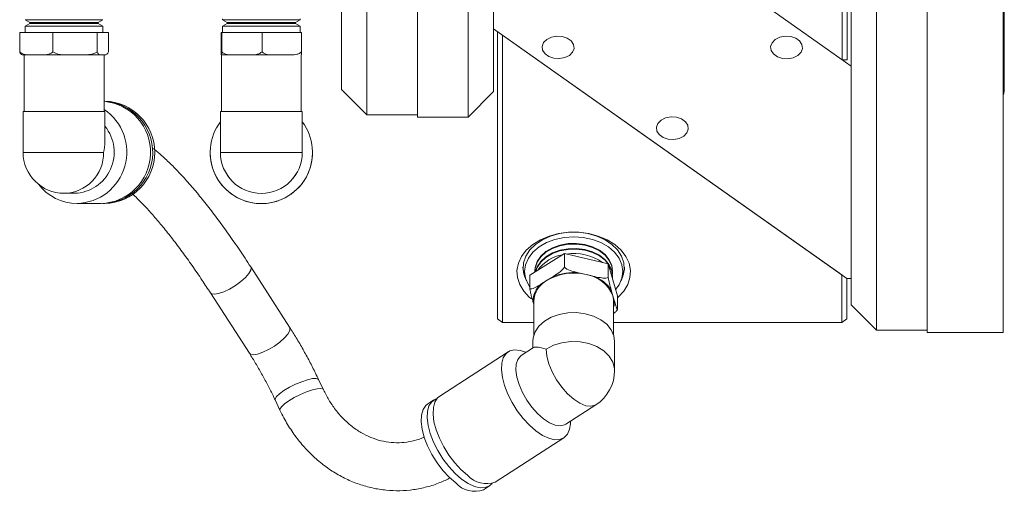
# Model space of a CAD drawing. Header units: inches. Extents: x 1.7 to 30.7, y 1.5 to 21.8.
# Tile 3 of 10: x 14.8 to 19.6, y 1.5 to 3.8. Entities that reach past the tile are written whole.
import ezdxf

# ---------------------------------------------------------------- set-up
doc = ezdxf.new("R2010")
doc.units = ezdxf.units.IN
doc.header["$MEASUREMENT"] = 0

msp = doc.modelspace()

# ---------------------------------------------------------------- linework, layer by layer
at = {"color": 7, "linetype": 'Continuous', "lineweight": 15}
for p, q in [((16.7495, 3.295), (16.7495, 6.795)), ((16.9995, 3.295), (16.9995, 6.795)), ((16.4995, 6.785), (16.4995, 3.305)), ((16.3745, 3.43), (16.3745, 6.66)), ((17.1245, 6.67), (17.1245, 3.42)), ((19.0095, 5.7243), (19.0095, 2.2443)), ((19.2595, 2.2343), (19.2595, 5.7343)), ((19.6345, 2.2343), (19.6345, 5.7343)), ((18.8845, 2.3693), (18.8845, 5.5993)), ((18.8655, 5.0101), (18.8655, 3.5773)), ((18.8405, 3.5773), (18.8405, 4.9924)), ((17.1445, 4.7767), (18.8845, 3.5461)), ((18.8405, 3.5773), (17.1705, 4.7583)), ((19.6395, 3.4238), (19.6395, 4.5448)), ((14.8173, 3.7744), (14.8405, 3.761)), ((14.8405, 3.7564), (14.8173, 3.743)), ((14.8173, 3.743), (14.8173, 3.7115)), ((14.8405, 3.761), (14.8405, 3.7564)), ((15.177, 3.761), (15.2002, 3.7744)), ((15.177, 3.7564), (15.177, 3.761)), ((15.2002, 3.743), (15.177, 3.7564)), ((15.2003, 3.7115), (15.2003, 3.743)), ((15.789, 3.7782), (15.789, 3.7739)), ((15.789, 3.7739), (15.8122, 3.7605)), ((15.8122, 3.7559), (15.789, 3.7425)), ((15.789, 3.7425), (15.789, 3.711)), ((15.8122, 3.7605), (15.8122, 3.7559)), ((16.1488, 3.7605), (16.172, 3.7739)), ((16.1488, 3.7559), (16.1488, 3.7605)), ((16.172, 3.7425), (16.1488, 3.7559)), ((16.172, 3.7739), (16.172, 3.7782)), ((16.172, 3.711), (16.172, 3.7425)), ((14.7903, 3.6164), (14.7903, 3.7115)), ((14.7903, 3.7115), (14.954, 3.7115)), ((14.954, 3.7115), (15.1724, 3.7115)), ((14.954, 3.6164), (14.954, 3.7115)), ((15.1724, 3.6164), (15.1724, 3.7115)), ((15.1724, 3.7115), (15.2272, 3.7115)), ((15.2272, 3.6164), (15.2272, 3.7115)), ((15.782, 3.6159), (15.782, 3.711)), ((15.782, 3.711), (15.7853, 3.711)), ((15.7853, 3.711), (15.9838, 3.711)), ((15.7853, 3.6159), (15.7853, 3.711)), ((15.9838, 3.711), (16.179, 3.711)), ((15.9838, 3.6159), (15.9838, 3.711)), ((16.179, 3.6159), (16.179, 3.711)), ((18.8645, 2.4991), (17.1245, 3.7297)), ((17.1438, 2.3009), (17.1438, 3.716)), ((17.1688, 3.6984), (18.8388, 2.5173)), ((17.1688, 3.6984), (17.1688, 2.2832)), ((14.8119, 3.6012), (14.8079, 3.6012)), ((14.8119, 3.6012), (14.8119, 3.3225)), ((14.8427, 3.6013), (14.8722, 3.6013)), ((14.8722, 3.6013), (14.9016, 3.6013)), ((15.0239, 3.6013), (15.0632, 3.6013)), ((15.0632, 3.6013), (15.1025, 3.6013)), ((15.19, 3.6012), (15.1998, 3.6012)), ((15.1998, 3.6012), (15.2097, 3.6012)), ((15.2056, 3.3225), (15.2056, 3.6012)), ((15.7831, 3.6008), (15.7837, 3.6008)), ((15.7836, 3.6008), (15.7836, 3.322)), ((15.7837, 3.6008), (15.7843, 3.6008)), ((15.8489, 3.6008), (15.8846, 3.6008)), ((15.8846, 3.6008), (15.9203, 3.6008)), ((16.0463, 3.6008), (16.0814, 3.6008)), ((16.0814, 3.6008), (16.1165, 3.6008)), ((16.1773, 3.322), (16.1773, 3.6008)), ((16.1779, 3.6008), (16.1773, 3.6008)), ((18.8655, 3.5773), (18.8405, 3.5773)), ((16.3745, 3.43), (16.4995, 3.305)), ((16.9995, 3.295), (17.1245, 3.42)), ((15.2099, 3.3728), (15.2056, 3.3728)), ((14.8072, 3.3225), (14.8072, 3.1209)), ((15.2103, 3.1724), (15.2103, 3.3225)), ((15.7789, 3.322), (15.7789, 3.1205)), ((16.1821, 3.1205), (16.1821, 3.322)), ((16.4995, 3.305), (16.7495, 3.305)), ((16.7495, 3.295), (16.9995, 3.295)), ((15.7285, 3.1204), (15.7285, 3.1203)), ((15.7789, 3.1205), (15.7789, 3.1204)), ((16.1821, 3.1204), (16.1821, 3.1205)), ((16.2325, 3.1203), (16.2325, 3.1204)), ((15.0086, 2.9193), (15.0601, 2.9193)), ((15.073, 2.8689), (15.1895, 2.8688)), ((15.1995, 2.8688), (15.2096, 2.8688)), ((17.303, 2.5152), (17.473, 2.622)), ((17.473, 2.622), (17.6887, 2.5713)), ((17.473, 2.5548), (17.473, 2.622)), ((17.6887, 2.5041), (17.6887, 2.5713)), ((17.6887, 2.5713), (17.7345, 2.4139)), ((16.1199, 2.2592), (15.928, 2.5569)), ((17.542, 2.5279), (17.5808, 2.5187)), ((17.2784, 2.5076), (17.2859, 2.4885)), ((17.303, 2.448), (17.303, 2.5152)), ((17.3574, 2.4715), (17.388, 2.4907)), ((17.388, 2.4907), (17.4186, 2.5099)), ((17.5808, 2.5187), (17.6196, 2.5096)), ((17.7103, 2.5091), (17.7103, 2.5121)), ((17.7516, 2.4885), (17.7591, 2.5076)), ((18.8388, 2.2832), (18.8388, 2.5173)), ((18.8638, 2.4996), (18.8638, 2.3009)), ((18.8645, 2.4991), (18.8845, 2.4991)), ((15.7295, 2.429), (15.9213, 2.1313)), ((17.7033, 2.443), (17.7116, 2.4147)), ((17.3219, 2.3724), (17.3177, 2.3869)), ((17.3219, 2.3866), (17.3219, 2.2202)), ((17.7116, 2.4147), (17.7198, 2.3863)), ((17.7156, 2.2202), (17.7156, 2.3866)), ((17.7345, 2.3467), (17.7345, 2.4139)), ((18.8845, 2.3693), (19.0095, 2.2443)), ((17.1438, 2.3009), (17.1688, 2.2832)), ((17.1438, 2.3009), (17.1688, 2.2832)), ((17.1688, 2.2832), (17.3219, 2.2832)), ((17.3219, 2.2832), (17.1688, 2.2832)), ((17.1688, 2.2832), (17.1688, 2.2832)), ((17.7156, 2.2832), (18.8388, 2.2832)), ((18.8388, 2.2832), (17.7156, 2.2832)), ((18.8638, 2.3009), (18.8388, 2.2832)), ((18.8388, 2.2832), (18.8638, 2.3009)), ((18.8388, 2.2832), (18.8388, 2.2832)), ((19.0095, 2.2443), (19.2595, 2.2443)), ((19.6345, 2.2343), (19.2595, 2.2343)), ((17.3172, 2.1895), (17.3172, 2.1567)), ((17.7203, 2.047), (17.7203, 2.1895)), ((17.1958, 2.1382), (16.8589, 1.9201)), ((17.321, 2.1591), (17.2604, 2.1199)), ((17.2842, 2.1354), (17.2726, 2.1397)), ((16.286, 1.9516), (16.2623, 2.002)), ((16.0486, 1.9013), (16.0723, 1.851)), ((16.8299, 1.9013), (16.8009, 1.8825)), ((17.4795, 1.7815), (17.6283, 1.8778)), ((17.5026, 1.7845), (17.5033, 1.7969)), ((17.1328, 1.497), (17.4697, 1.7151)), ((17.0747, 1.4594), (17.1037, 1.4782))]:
    msp.add_line(p, q, dxfattribs=at)
at = {"color": 7, "linetype": 'Continuous', "lineweight": 15, "flags": 128}
for points in [[(15.2002, 3.7744), (15.1963, 3.7744), (15.1836, 3.7744), (15.1627, 3.7744), (15.1346, 3.7744), (15.1006, 3.7744), (15.0623, 3.7744), (15.0216, 3.7744), (14.9802, 3.7744), (14.9402, 3.7744), (14.9033, 3.7744), (14.8714, 3.7744), (14.846, 3.7744), (14.8281, 3.7744), (14.8187, 3.7744), (14.8173, 3.7744)], [(15.2003, 3.743), (15.1963, 3.743), (15.1836, 3.743), (15.1627, 3.743), (15.1346, 3.743), (15.1006, 3.743), (15.0624, 3.743), (15.0216, 3.743), (14.9802, 3.743), (14.9402, 3.743), (14.9033, 3.743), (14.8714, 3.743), (14.846, 3.743), (14.8281, 3.743), (14.8187, 3.743), (14.8173, 3.743)], [(15.177, 3.761), (15.1765, 3.761), (15.1687, 3.761), (15.1523, 3.761), (15.1282, 3.761), (15.0976, 3.761), (15.0623, 3.761), (15.0241, 3.761), (14.985, 3.761), (14.9472, 3.761), (14.9128, 3.761), (14.8835, 3.761), (14.8609, 3.761), (14.8464, 3.761), (14.8406, 3.761), (14.8405, 3.761)], [(15.177, 3.7564), (15.1765, 3.7564), (15.1687, 3.7564), (15.1523, 3.7564), (15.1282, 3.7564), (15.0976, 3.7564), (15.0623, 3.7564), (15.0241, 3.7564), (14.985, 3.7564), (14.9472, 3.7564), (14.9128, 3.7564), (14.8835, 3.7564), (14.8609, 3.7564), (14.8464, 3.7564), (14.8406, 3.7564), (14.8405, 3.7564)], [(16.172, 3.7739), (16.1694, 3.7739), (16.1584, 3.7739), (16.139, 3.7739), (16.1122, 3.774), (16.0792, 3.774), (16.0416, 3.774), (16.0012, 3.774), (15.9598, 3.774), (15.9194, 3.774), (15.8818, 3.774), (15.8488, 3.774), (15.822, 3.7739), (15.8026, 3.7739), (15.7915, 3.7739), (15.789, 3.7739)], [(16.172, 3.7739), (16.1695, 3.7739), (16.1584, 3.7739), (16.139, 3.7739), (16.1122, 3.774), (16.0792, 3.774), (16.0416, 3.774), (16.0012, 3.774), (15.9598, 3.774), (15.9193, 3.774), (15.8818, 3.774), (15.8488, 3.774), (15.822, 3.7739), (15.8026, 3.7739), (15.7915, 3.7739), (15.789, 3.7739)], [(16.172, 3.7425), (16.1695, 3.7425), (16.1584, 3.7425), (16.139, 3.7425), (16.1122, 3.7425), (16.0792, 3.7425), (16.0416, 3.7425), (16.0012, 3.7425), (15.9598, 3.7425), (15.9193, 3.7425), (15.8818, 3.7425), (15.8488, 3.7425), (15.822, 3.7425), (15.8026, 3.7425), (15.7915, 3.7425), (15.789, 3.7425)], [(16.1488, 3.7605), (16.1485, 3.7605), (16.1417, 3.7605), (16.1262, 3.7605), (16.1029, 3.7606), (16.073, 3.7606), (16.038, 3.7606), (16, 3.7606), (15.961, 3.7606), (15.9229, 3.7606), (15.888, 3.7606), (15.8581, 3.7606), (15.8348, 3.7605), (15.8193, 3.7605), (15.8125, 3.7605), (15.8122, 3.7605)], [(16.1488, 3.7559), (16.1485, 3.7559), (16.1417, 3.7559), (16.1262, 3.7559), (16.1029, 3.7559), (16.073, 3.7559), (16.038, 3.7559), (16, 3.7559), (15.961, 3.7559), (15.9229, 3.7559), (15.888, 3.7559), (15.8581, 3.7559), (15.8348, 3.7559), (15.8193, 3.7559), (15.8125, 3.7559), (15.8122, 3.7559)], [(17.3863, 3.6775), (17.3706, 3.6617), (17.3636, 3.643), (17.3659, 3.6237), (17.3775, 3.6062), (17.3968, 3.5925), (17.4216, 3.5844), (17.4489, 3.5827), (17.4753, 3.5877), (17.4977, 3.5988), (17.5134, 3.6146), (17.5204, 3.6333), (17.5181, 3.6526), (17.5065, 3.6701), (17.4872, 3.6838), (17.4624, 3.6919), (17.4351, 3.6936), (17.4087, 3.6886), (17.3863, 3.6775)], [(18.5113, 3.677), (18.4956, 3.6612), (18.4886, 3.6425), (18.491, 3.6232), (18.5025, 3.6057), (18.5218, 3.592), (18.5466, 3.5839), (18.5739, 3.5822), (18.6003, 3.5872), (18.6227, 3.5983), (18.6384, 3.6141), (18.6454, 3.6328), (18.6431, 3.6521), (18.6315, 3.6696), (18.6122, 3.6833), (18.5874, 3.6914), (18.5601, 3.6931), (18.5337, 3.6881), (18.5113, 3.677)], [(14.8722, 3.6013), (14.8548, 3.6013), (14.8401, 3.6012), (14.8283, 3.6012), (14.8196, 3.6012), (14.8141, 3.6012), (14.8119, 3.6012), (14.8119, 3.6012)], [(15.0632, 3.6013), (15.0381, 3.6013), (15.0124, 3.6013), (14.9867, 3.6013), (14.9613, 3.6013), (14.9368, 3.6013), (14.9135, 3.6013), (14.8918, 3.6013), (14.8722, 3.6013)], [(15.0239, 3.6013), (15.0079, 3.6013), (14.9919, 3.6013), (14.976, 3.6013), (14.9603, 3.6013), (14.9449, 3.6013), (14.93, 3.6013), (14.9155, 3.6013), (14.9016, 3.6013)], [(15.1998, 3.6012), (15.192, 3.6012), (15.181, 3.6012), (15.1671, 3.6013), (15.1505, 3.6013), (15.1315, 3.6013), (15.1103, 3.6013), (15.0874, 3.6013), (15.0632, 3.6013)], [(15.19, 3.6012), (15.1824, 3.6012), (15.1738, 3.6013), (15.1642, 3.6013), (15.1535, 3.6013), (15.142, 3.6013), (15.1296, 3.6013), (15.1164, 3.6013), (15.1025, 3.6013)], [(15.2056, 3.6012), (15.2044, 3.6012), (15.1998, 3.6012)], [(15.2056, 3.6012), (15.2058, 3.6012), (15.2073, 3.6012)], [(15.8846, 3.6008), (15.863, 3.6008), (15.8434, 3.6008), (15.8261, 3.6008), (15.8115, 3.6008), (15.7998, 3.6008), (15.7911, 3.6008), (15.7857, 3.6008), (15.7837, 3.6008)], [(15.8489, 3.6008), (15.8372, 3.6008), (15.8264, 3.6008), (15.8166, 3.6008), (15.8079, 3.6008), (15.8002, 3.6008), (15.7937, 3.6008), (15.7884, 3.6008), (15.7843, 3.6008)], [(16.0814, 3.6008), (16.0585, 3.6008), (16.0342, 3.6008), (16.0091, 3.6008), (15.9834, 3.6008), (15.9577, 3.6008), (15.9323, 3.6008), (15.9078, 3.6008), (15.8846, 3.6008)], [(16.0463, 3.6008), (16.031, 3.6008), (16.0153, 3.6008), (15.9994, 3.6008), (15.9834, 3.6008), (15.9674, 3.6008), (15.9515, 3.6008), (15.9358, 3.6008), (15.9203, 3.6008)], [(19.6345, 3.4057), (19.6368, 3.4104), (19.6395, 3.4238)], [(15.2103, 3.3225), (15.2062, 3.3225), (15.1928, 3.3225), (15.1708, 3.3225), (15.1412, 3.3225), (15.1055, 3.3225), (15.0652, 3.3225), (15.0223, 3.3225), (14.9787, 3.3225), (14.9366, 3.3225), (14.8978, 3.3225), (14.8642, 3.3225), (14.8374, 3.3225), (14.8186, 3.3225), (14.8087, 3.3225), (14.8072, 3.3225)], [(16.1821, 3.322), (16.1794, 3.322), (16.1677, 3.322), (16.1473, 3.322), (16.1191, 3.3221), (16.0844, 3.3221), (16.0449, 3.3221), (16.0023, 3.3221), (15.9587, 3.3221), (15.9161, 3.3221), (15.8766, 3.3221), (15.8419, 3.3221), (15.8136, 3.322), (15.7932, 3.322), (15.7816, 3.322), (15.7789, 3.322)], [(17.9492, 3.2795), (17.9335, 3.2636), (17.9264, 3.2449), (17.9288, 3.2257), (17.9404, 3.2081), (17.9597, 3.1945), (17.9845, 3.1863), (18.0117, 3.1846), (18.0381, 3.1896), (18.0605, 3.2007), (18.0762, 3.2166), (18.0833, 3.2352), (18.0809, 3.2545), (18.0694, 3.272), (18.05, 3.2857), (18.0252, 3.2939), (17.998, 3.2956), (17.9716, 3.2906), (17.9492, 3.2795)], [(15.2037, 3.1209), (15.1873, 3.1209), (15.162, 3.1209), (15.1291, 3.1209), (15.0901, 3.1209), (15.047, 3.1209), (15.002, 3.1209), (14.9573, 3.1209), (14.9152, 3.1209), (14.8779, 3.1209), (14.847, 3.1209), (14.8243, 3.1209), (14.8108, 3.1209), (14.8072, 3.1209)], [(16.1821, 3.1205), (16.177, 3.1205), (16.1621, 3.1205), (16.1381, 3.1205), (16.1062, 3.1205), (16.068, 3.1205), (16.0253, 3.1205), (15.9805, 3.1205), (15.9356, 3.1205), (15.893, 3.1205), (15.8548, 3.1205), (15.8229, 3.1205), (15.7989, 3.1205), (15.784, 3.1205), (15.7789, 3.1205)], [(17.3108, 2.3987), (17.3002, 2.4075), (17.2726, 2.4371), (17.2529, 2.4697), (17.2418, 2.5042), (17.2395, 2.5396), (17.2463, 2.5747), (17.2618, 2.6084), (17.2855, 2.6397), (17.3167, 2.6674), (17.3545, 2.6907), (17.3975, 2.7089), (17.4444, 2.7213), (17.4937, 2.7276), (17.5438, 2.7276), (17.5931, 2.7213), (17.64, 2.7089), (17.683, 2.6907), (17.7208, 2.6674), (17.752, 2.6397), (17.7758, 2.6084), (17.7913, 2.5747), (17.798, 2.5396), (17.7957, 2.5042), (17.7846, 2.4697), (17.7649, 2.4371), (17.7373, 2.4075), (17.7345, 2.4051)], [(17.7518, 2.4889), (17.7612, 2.5104), (17.768, 2.5436), (17.7657, 2.5771), (17.7545, 2.6097), (17.7348, 2.6402), (17.7073, 2.6675), (17.673, 2.6907), (17.6331, 2.7088), (17.5891, 2.7213), (17.5425, 2.7276), (17.495, 2.7276), (17.4485, 2.7213), (17.4044, 2.7088), (17.3645, 2.6907), (17.3302, 2.6675), (17.3027, 2.6402), (17.283, 2.6097), (17.2718, 2.5771), (17.2695, 2.5436), (17.2763, 2.5104), (17.2858, 2.4889)], [(17.7253, 2.4455), (17.7421, 2.4689), (17.7558, 2.5009), (17.7605, 2.5343), (17.7558, 2.5676), (17.7421, 2.5997), (17.7197, 2.6293), (17.6897, 2.6552), (17.653, 2.6764), (17.6113, 2.6922), (17.5659, 2.7019), (17.5188, 2.7052), (17.4716, 2.7019), (17.4263, 2.6922), (17.3845, 2.6764), (17.3479, 2.6552), (17.3178, 2.6293), (17.2955, 2.5997), (17.2817, 2.5676), (17.2771, 2.5343), (17.2817, 2.5009), (17.2955, 2.4689), (17.303, 2.4572)], [(17.7102, 2.5373), (17.7064, 2.5642), (17.6939, 2.5921), (17.6732, 2.6174), (17.6452, 2.639), (17.6113, 2.6559), (17.5731, 2.6672), (17.5324, 2.6724), (17.491, 2.6713), (17.4509, 2.664), (17.414, 2.6507), (17.382, 2.6321), (17.3564, 2.6091), (17.3384, 2.5828), (17.3288, 2.5543), (17.3273, 2.5373)], [(17.7096, 2.5232), (17.7102, 2.532), (17.7064, 2.5611), (17.6939, 2.589), (17.6732, 2.6144), (17.6452, 2.636), (17.6113, 2.6528), (17.5731, 2.6641), (17.5324, 2.6694), (17.491, 2.6683), (17.4509, 2.6609), (17.414, 2.6477), (17.382, 2.6291), (17.3564, 2.6061), (17.3384, 2.5797), (17.3288, 2.5512), (17.3274, 2.5305)], [(17.7096, 2.5232), (17.7102, 2.532), (17.7064, 2.5611), (17.6939, 2.589), (17.6732, 2.6144), (17.6452, 2.636), (17.6113, 2.6528), (17.5731, 2.6641), (17.5324, 2.6694), (17.491, 2.6683), (17.4509, 2.6609), (17.414, 2.6477), (17.382, 2.6291), (17.3564, 2.6061), (17.3384, 2.5797), (17.3288, 2.5512), (17.3274, 2.5305)], [(17.7103, 2.5121), (17.7065, 2.5389), (17.6939, 2.5668), (17.6732, 2.5922), (17.6452, 2.6138), (17.6113, 2.6306), (17.5731, 2.6419), (17.5324, 2.6472), (17.491, 2.6461), (17.4509, 2.6387), (17.414, 2.6254), (17.382, 2.6069), (17.3564, 2.5839), (17.3384, 2.5575), (17.3293, 2.5317)], [(17.7097, 2.499), (17.7102, 2.5067), (17.7064, 2.5359), (17.6939, 2.5638), (17.6732, 2.5891), (17.6452, 2.6107), (17.6113, 2.6276), (17.5731, 2.6389), (17.5324, 2.6441), (17.491, 2.643), (17.4509, 2.6357), (17.414, 2.6224), (17.382, 2.6038), (17.3564, 2.5808), (17.3384, 2.5545), (17.3301, 2.5322)], [(17.7097, 2.499), (17.7102, 2.5067), (17.7065, 2.5359), (17.6939, 2.5638), (17.6732, 2.5891), (17.6452, 2.6107), (17.6113, 2.6276), (17.5731, 2.6389), (17.5324, 2.6441), (17.491, 2.643), (17.4509, 2.6357), (17.414, 2.6224), (17.382, 2.6038), (17.3564, 2.5808), (17.3384, 2.5545), (17.3301, 2.5322)], [(15.7958, 2.4339), (15.8241, 2.4474), (15.8528, 2.4646), (15.8795, 2.4841), (15.9021, 2.5043), (15.9188, 2.5237), (15.9282, 2.5405), (15.9296, 2.5535), (15.928, 2.5569)], [(17.7096, 2.498), (17.7065, 2.5137), (17.7014, 2.5274)], [(15.7295, 2.429), (15.7348, 2.4244), (15.7492, 2.4219), (15.7701, 2.4251), (15.7958, 2.4339)], [(17.7156, 2.3866), (17.7151, 2.3966), (17.7116, 2.4147)], [(17.7203, 2.1895), (17.7163, 2.2178), (17.7031, 2.2472), (17.6813, 2.2739), (17.6519, 2.2966), (17.6162, 2.3143), (17.576, 2.3262), (17.5331, 2.3317), (17.4896, 2.3306), (17.4474, 2.3229), (17.4085, 2.3089), (17.3748, 2.2893), (17.3478, 2.2651), (17.3289, 2.2374), (17.3188, 2.2074), (17.3172, 2.1895)], [(15.9876, 2.1362), (16.0159, 2.1497), (16.0446, 2.1669), (16.0714, 2.1864), (16.094, 2.2066), (16.1107, 2.226), (16.1201, 2.2428), (16.1214, 2.2558), (16.1199, 2.2592)], [(17.7203, 2.047), (17.7199, 2.0567), (17.7118, 2.0881), (17.694, 2.1175), (17.6675, 2.1433), (17.6334, 2.1643), (17.5937, 2.1794), (17.5502, 2.1879), (17.5051, 2.1893), (17.4607, 2.1835), (17.4192, 2.171), (17.3827, 2.1522)], [(15.9213, 2.1313), (15.9266, 2.1267), (15.9411, 2.1242), (15.962, 2.1274), (15.9876, 2.1362)], [(17.2726, 2.1397), (17.2548, 2.1452), (17.2276, 2.1479), (17.2042, 2.1426), (17.1854, 2.1295), (17.172, 2.1091), (17.1644, 2.0821), (17.1628, 2.0495), (17.1674, 2.0124), (17.178, 1.9722), (17.1942, 1.9304), (17.2154, 1.8884), (17.2408, 1.8478), (17.2695, 1.8101), (17.3006, 1.7766), (17.3327, 1.7485)], [(17.3827, 2.1522), (17.3861, 2.1178), (17.3961, 2.0799), (17.4124, 2.0404), (17.4339, 2.0012), (17.4597, 1.9643), (17.4885, 1.9315), (17.5188, 1.9045), (17.549, 1.8847), (17.5778, 1.873), (17.6036, 1.87), (17.6252, 1.876), (17.6283, 1.8778)], [(17.2604, 2.1199), (17.2573, 2.1177), (17.2435, 2.1011), (17.2356, 2.0775), (17.234, 2.048), (17.2388, 2.0139), (17.2497, 1.9768), (17.2662, 1.9386), (17.2876, 1.9009), (17.3128, 1.8655), (17.3407, 1.8341), (17.3699, 1.8082)], [(16.0919, 1.9477), (16.1189, 1.9636), (16.1489, 1.9786), (16.1793, 1.9913), (16.2079, 2.0009), (16.2322, 2.0064), (16.2503, 2.0075), (16.2607, 2.0041), (16.2623, 2.002)], [(16.0486, 1.9014), (16.0483, 1.9069), (16.0551, 1.9182), (16.0701, 1.9322), (16.0919, 1.9477)], [(16.1156, 1.8974), (16.1426, 1.9133), (16.1726, 1.9282), (16.2031, 1.9409), (16.2316, 1.9505), (16.2559, 1.956), (16.274, 1.9572), (16.2844, 1.9538), (16.286, 1.9517)], [(16.0723, 1.8509), (16.0721, 1.8565), (16.0789, 1.8678), (16.0938, 1.8818), (16.1156, 1.8974)], [(16.8458, 1.9085), (16.8383, 1.9058), (16.8195, 1.8927), (16.8061, 1.8723), (16.7984, 1.8452), (16.7969, 1.8126), (16.8015, 1.7755), (16.8121, 1.7353), (16.8282, 1.6935), (16.8494, 1.6516), (16.8748, 1.611), (16.9036, 1.5732), (16.9346, 1.5397), (16.9668, 1.5116)], [(16.8589, 1.9201), (16.8485, 1.9115), (16.8351, 1.891), (16.8275, 1.864), (16.8259, 1.8314), (16.8305, 1.7943), (16.8411, 1.7541), (16.8573, 1.7123), (16.8785, 1.6703), (16.9039, 1.6298), (16.9326, 1.592), (16.9637, 1.5585), (16.9959, 1.5304)], [(16.8009, 1.8825), (16.7904, 1.8739), (16.777, 1.8535), (16.7694, 1.8264), (16.7678, 1.7938), (16.7725, 1.7567), (16.783, 1.7165), (16.7992, 1.6747), (16.8204, 1.6328), (16.8458, 1.5922), (16.8746, 1.5544), (16.9056, 1.5209), (16.9378, 1.4928)], [(17.3699, 1.8082), (17.3992, 1.7889), (17.4271, 1.7772), (17.4523, 1.7736), (17.4736, 1.7783), (17.4795, 1.7815)], [(17.3327, 1.7485), (17.3649, 1.7268), (17.396, 1.7124), (17.4247, 1.7057), (17.4501, 1.707), (17.4713, 1.7162), (17.4875, 1.7331), (17.4981, 1.7569), (17.5026, 1.7845)], [(16.9668, 1.5116), (16.999, 1.49), (17.03, 1.4755), (17.0588, 1.4688), (17.0842, 1.4701), (17.1054, 1.4794), (17.1168, 1.4898)]]:
    msp.add_lwpolyline(points, dxfattribs=at)
at = {"color": 7, "linetype": 'Continuous', "lineweight": 15}
for centre, radius, start, end in [((14.8359, -16.975), 20.5762, 89.98102, 90.07808), ((15.2079, 3.8396), 0.2384, 269.8576, 270.4258), ((15.1828, 3.121), 0.2523, 271.5419, 84.8217), ((15.1936, 3.1209), 0.252, 270.2139, 87.2621), ((15.2032, 3.1208), 0.2521, 271.4777, 88.49), ((15.0651, 3.1219), 0.2531, 271.8234, 56.2619), ((15.0536, 3.1215), 0.2023, 271.8812, 39.2274), ((15.9805, 3.1204), 0.252, 143.1301, 270), ((15.9805, 3.1204), 0.252, 270, 36.8699), ((15.0088, 3.1209), 0.2016, 180, 269.9678), ((15.0059, 3.1172), 0.1978, 270.8063, 1.0908), ((15.9805, 3.1203), 0.252, 180, 270), ((15.9805, 3.1203), 0.252, 180, 270), ((15.9805, 3.1205), 0.2016, 180, 0), ((15.9805, 3.1204), 0.2016, 180, 270), ((15.9805, 3.1204), 0.2016, 270, 0), ((15.9805, 3.1203), 0.252, 270, 360), ((15.9805, 3.1203), 0.252, 270, 360), ((15.0742, 3.1097), 0.2408, 217.3736, 269.7483), ((17.5203, 2.3814), 0.2414, 54.529, 99.0301), ((17.4937, 2.4352), 0.1838, 99.1192, 145.1737), ((17.3982, 2.5566), 0.1294, 180.1788, 201.6717), ((17.5191, 2.2664), 0.2598, 76.25, 120.3049), ((17.5184, 2.2571), 0.2718, 85.0133, 111.5417), ((17.6394, 2.5566), 0.1294, 338.3267, 359.8228), ((17.4455, 2.3811), 0.1237, 117.6997, 177.4597), ((17.5548, 2.3519), 0.1688, 21.8217, 81.1477), ((17.5588, 2.3473), 0.1733, 33.5144, 69.455), ((17.4356, 2.3831), 0.1179, 131.5091, 178.1711), ((17.6172, 2.3868), 0.1026, 343.5393, 359.7549), ((17.5188, 2.047), 0.2016, 302.9147, 0), ((17.0886, 1.6133), 0.1244, 221.7979, 290.7991), ((17.0305, 1.5757), 0.1244, 221.798, 290.7991)]:
    msp.add_arc(centre, radius, start, end, dxfattribs=at)
for centre, major_axis, ratio, start_param, end_param in [((15.0088, 3.1209), (0.1597, 0.1596), 0.770311, 5.369073, 5.627083), ((17.5188, 2.047), (0.2006, -0.1091), 0.179071, 2.40908, 3.044499)]:
    msp.add_ellipse(centre, major_axis=major_axis, ratio=ratio, start_param=start_param, end_param=end_param, dxfattribs=at)
for points, knots in [([(14.7903, 3.6164), (14.7935, 3.6136), (14.8038, 3.6044), (14.8225, 3.6017), (14.8368, 3.6014), (14.8427, 3.6013)], [0, 0, 0, 0, 0.204336, 0.673301, 1, 1, 1, 1]), ([(14.8079, 3.6012), (14.8075, 3.6012), (14.8044, 3.6013), (14.7995, 3.6021), (14.7938, 3.607), (14.7913, 3.6137), (14.7903, 3.6164)], [0, 0, 0, 0, 0.052977, 0.518036, 0.80972, 1, 1, 1, 1]), ([(14.9016, 3.6013), (14.9026, 3.6013), (14.912, 3.6013), (14.9266, 3.6022), (14.9438, 3.607), (14.9511, 3.6137), (14.954, 3.6164)], [0, 0, 0, 0, 0.052874, 0.517957, 0.809655, 1, 1, 1, 1]), ([(14.954, 3.6164), (14.9582, 3.6136), (14.972, 3.6044), (14.9969, 3.6017), (15.0161, 3.6014), (15.0239, 3.6013)], [0, 0, 0, 0, 0.204336, 0.673302, 1, 1, 1, 1]), ([(15.1025, 3.6013), (15.1038, 3.6013), (15.1163, 3.6013), (15.1359, 3.6022), (15.1588, 3.607), (15.1686, 3.6137), (15.1724, 3.6164)], [0, 0, 0, 0, 0.0528729, 0.5179574, 0.8096548, 1, 1, 1, 1]), ([(15.1724, 3.6164), (15.1735, 3.6136), (15.1769, 3.6044), (15.1832, 3.6017), (15.188, 3.6014), (15.19, 3.6012)], [0, 0, 0, 0, 0.204356, 0.673362, 1, 1, 1, 1]), ([(15.2065, 3.6012), (15.2074, 3.6012), (15.2094, 3.6012), (15.2098, 3.6012), (15.21, 3.6012), (15.2104, 3.6012), (15.2107, 3.6012), (15.2111, 3.6013), (15.2115, 3.6013), (15.2117, 3.6013)], [0, 0, 0, 0, 0.364403, 0.810175, 0.921998, 0.947357, 0.96356, 0.980434, 1, 1, 1, 1]), ([(15.2097, 3.6012), (15.21, 3.6012), (15.2131, 3.6013), (15.218, 3.6021), (15.2238, 3.607), (15.2262, 3.6137), (15.2272, 3.6164)], [0, 0, 0, 0, 0.052978, 0.518036, 0.80972, 1, 1, 1, 1]), ([(15.782, 3.6159), (15.7821, 3.6131), (15.7823, 3.6039), (15.7826, 3.6012), (15.7829, 3.6009), (15.7831, 3.6008)], [0, 0, 0, 0, 0.204356, 0.673363, 1, 1, 1, 1]), ([(15.7843, 3.6008), (15.7843, 3.6008), (15.7845, 3.6008), (15.7848, 3.6017), (15.7851, 3.6065), (15.7853, 3.6133), (15.7853, 3.6159)], [0, 0, 0, 0, 0.052979, 0.518037, 0.809719, 1, 1, 1, 1]), ([(15.7853, 3.6159), (15.7891, 3.6131), (15.8017, 3.6039), (15.8243, 3.6012), (15.8417, 3.6009), (15.8489, 3.6008)], [0, 0, 0, 0, 0.204335, 0.673301, 1, 1, 1, 1]), ([(15.9203, 3.6008), (15.9215, 3.6008), (15.9329, 3.6008), (15.9506, 3.6017), (15.9714, 3.6065), (15.9803, 3.6133), (15.9838, 3.6159)], [0, 0, 0, 0, 0.0528729, 0.5179577, 0.8096554, 1, 1, 1, 1]), ([(15.9838, 3.6159), (15.9876, 3.6131), (15.9999, 3.6039), (16.0222, 3.6012), (16.0393, 3.6009), (16.0463, 3.6008)], [0, 0, 0, 0, 0.204336, 0.673301, 1, 1, 1, 1]), ([(16.1165, 3.6008), (16.1177, 3.6008), (16.1289, 3.6008), (16.1463, 3.6017), (16.1668, 3.6065), (16.1755, 3.6133), (16.179, 3.6159)], [0, 0, 0, 0, 0.052872, 0.517958, 0.809654, 1, 1, 1, 1]), ([(16.179, 3.6159), (16.1789, 3.6131), (16.1787, 3.6039), (16.1783, 3.6012), (16.178, 3.6009), (16.1779, 3.6008)], [0, 0, 0, 0, 0.204356, 0.673362, 1, 1, 1, 1]), ([(15.928, 2.5569), (15.9188, 2.5712), (15.892, 2.6125), (15.8473, 2.6785), (15.7943, 2.7535), (15.7416, 2.8244), (15.6894, 2.8909), (15.6378, 2.9528), (15.587, 3.0096), (15.5372, 3.0611), (15.4909, 3.1049), (15.4619, 3.1285), (15.4486, 3.1393)], [0, 0, 0, 0, 0.055102, 0.16011, 0.26532, 0.37083, 0.476743, 0.5832, 0.690396, 0.798613, 0.908268, 1, 1, 1, 1]), ([(15.3454, 2.9166), (15.3533, 2.9093), (15.3734, 2.8908), (15.4088, 2.8541), (15.451, 2.8074), (15.4958, 2.7545), (15.5424, 2.6959), (15.5904, 2.6322), (15.6395, 2.5636), (15.686, 2.4957), (15.7161, 2.4496), (15.7295, 2.429)], [0, 0, 0, 0, 0.074885, 0.189036, 0.30518, 0.422827, 0.541604, 0.661229, 0.781492, 0.902236, 1, 1, 1, 1]), ([(17.4186, 2.5099), (17.4196, 2.5105), (17.4293, 2.5167), (17.4445, 2.5268), (17.4623, 2.5415), (17.47, 2.551), (17.473, 2.5548)], [0, 0, 0, 0, 0.052977, 0.518037, 0.809719, 1, 1, 1, 1]), ([(17.473, 2.5548), (17.4771, 2.5518), (17.4907, 2.5421), (17.5153, 2.5344), (17.5342, 2.5298), (17.542, 2.5279)], [0, 0, 0, 0, 0.204336, 0.673301, 1, 1, 1, 1]), ([(17.6196, 2.5096), (17.6209, 2.5093), (17.6333, 2.5064), (17.6525, 2.5025), (17.6752, 2.5006), (17.6849, 2.5031), (17.6887, 2.5041)], [0, 0, 0, 0, 0.052871, 0.517956, 0.809653, 1, 1, 1, 1]), ([(17.6887, 2.5041), (17.6896, 2.4991), (17.6924, 2.4826), (17.6977, 2.4628), (17.7017, 2.4488), (17.7033, 2.443)], [0, 0, 0, 0, 0.204335, 0.673302, 1, 1, 1, 1]), ([(17.303, 2.448), (17.3063, 2.4481), (17.317, 2.4483), (17.3364, 2.4586), (17.3513, 2.4677), (17.3574, 2.4715)], [0, 0, 0, 0, 0.2043547, 0.6733624, 1, 1, 1, 1]), ([(17.3177, 2.3869), (17.3174, 2.3878), (17.3148, 2.3969), (17.3107, 2.4116), (17.3059, 2.4315), (17.3039, 2.4433), (17.303, 2.448)], [0, 0, 0, 0, 0.052873, 0.517957, 0.809655, 1, 1, 1, 1]), ([(17.7198, 2.3863), (17.7201, 2.3854), (17.7227, 2.3764), (17.7268, 2.3629), (17.7316, 2.3498), (17.7337, 2.3476), (17.7345, 2.3467)], [0, 0, 0, 0, 0.052874, 0.517957, 0.809656, 1, 1, 1, 1]), ([(17.7345, 2.3467), (17.7313, 2.3425), (17.7256, 2.3351), (17.7187, 2.33), (17.7156, 2.3277)], [0, 0, 0, 0, 0.560275, 1, 1, 1, 1]), ([(16.2623, 2.002), (16.2574, 2.0123), (16.2431, 2.0422), (16.2177, 2.092), (16.1859, 2.1504), (16.1531, 2.2067), (16.1308, 2.242), (16.1199, 2.2592)], [0, 0, 0, 0, 0.117395, 0.34074, 0.563821, 0.786966, 1, 1, 1, 1]), ([(15.9213, 2.1313), (15.9267, 2.1229), (15.9421, 2.0987), (15.9674, 2.0564), (15.9966, 2.0045), (16.024, 1.9524), (16.0406, 1.9181), (16.0486, 1.9013)], [0, 0, 0, 0, 0.117184, 0.339712, 0.563084, 0.786938, 1, 1, 1, 1]), ([(16.7843, 1.7192), (16.7798, 1.717), (16.7596, 1.7073), (16.7219, 1.6973), (16.6716, 1.6898), (16.6204, 1.6906), (16.5692, 1.6993), (16.519, 1.7158), (16.4708, 1.7399), (16.4253, 1.771), (16.3832, 1.8087), (16.3452, 1.8524), (16.3123, 1.9), (16.2946, 1.9348), (16.286, 1.9516)], [0, 0, 0, 0, 0.025788, 0.115226, 0.205807, 0.297219, 0.388765, 0.479675, 0.56956, 0.658344, 0.746157, 0.833215, 0.919729, 1, 1, 1, 1]), ([(16.0723, 1.851), (16.0785, 1.8383), (16.0959, 1.803), (16.1292, 1.7482), (16.1736, 1.6885), (16.2233, 1.6345), (16.2775, 1.5866), (16.3358, 1.5454), (16.3974, 1.5114), (16.4616, 1.485), (16.5277, 1.4664), (16.5948, 1.4557), (16.6624, 1.4531), (16.7295, 1.4584), (16.7956, 1.4719), (16.8566, 1.4911), (16.894, 1.5093), (16.911, 1.5176)], [0, 0, 0, 0, 0.039432, 0.110056, 0.180674, 0.251174, 0.3215, 0.391597, 0.461415, 0.530921, 0.600107, 0.668996, 0.737643, 0.806127, 0.874539, 0.942955, 1, 1, 1, 1])]:
    msp.add_open_spline(points, degree=3, knots=knots, dxfattribs=at)

doc.saveas('drawing.dxf')
